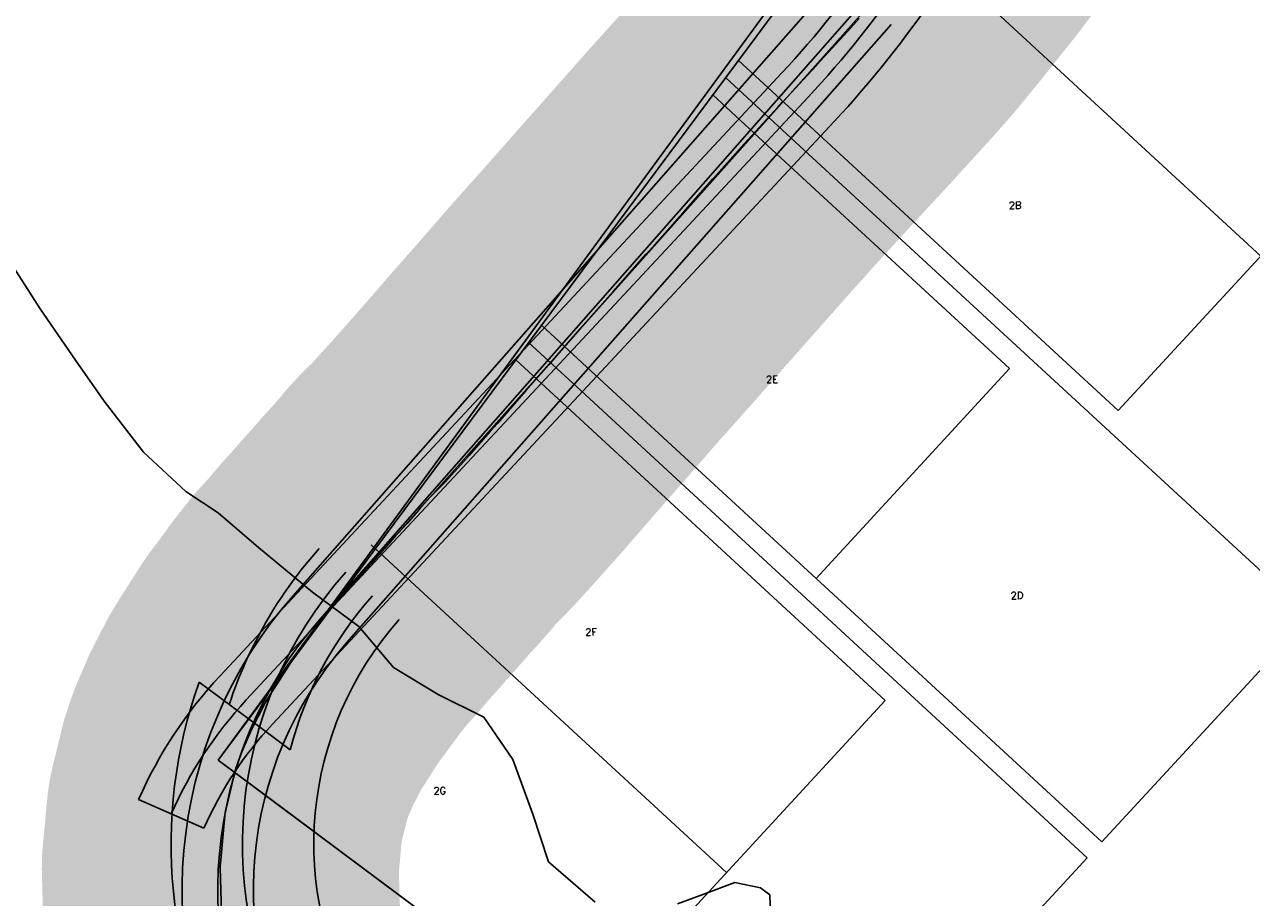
# Model space of a CAD drawing. Header units: feet. Extents: x 18803 to 104580, y -6601 to 116448.
# Tile 23 of 95: x 36245 to 37964, y 76837 to 78060. Entities that reach past the tile are written whole.
import ezdxf

# ---------------------------------------------------------------- set-up
doc = ezdxf.new("R2010")
doc.units = ezdxf.units.FT
doc.header["$LTSCALE"] = 100
doc.header["$MEASUREMENT"] = 0
for name, color, linetype in [('ELPC BOLD TITLE SHEET', 3, 'Continuous'), ('ELPC-XIST', 6, 'Continuous'), ('ELRP', 252, 'Continuous'), ('ETRP', 3, 'Continuous'), ('SL-VICINITY MAP', 2, 'Continuous')]:
    doc.layers.add(name, color=color, linetype=linetype)
doc.styles.add('L100', font='simplex.shx', dxfattribs={"height": 10})

msp = doc.modelspace()

# ---------------------------------------------------------------- linework, layer by layer
at = {"layer": 'ELPC BOLD TITLE SHEET', "const_width": 500}
msp.add_lwpolyline([(36592.59819270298, 76562.29690218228), (36573.93989334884, 76602.14574054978), (36558.21466609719, 76641.44900865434), (36557.50325294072, 76643.39035257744), (36547.8344507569, 76672.37676682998), (36534.91670366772, 76720.94729126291), (36534.39278209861, 76723.1965764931), (36530.02667771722, 76744.9823737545), (36522.55906609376, 76799.38872716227), (36522.33779077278, 76801.39196133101), (36521.1483434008, 76815.57930845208), (36519.49021712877, 76878.20008826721), (36519.50624291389, 76880.66804858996), (36519.63496277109, 76883.9315016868), (36525.96097986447, 76951.41978123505), (36527.00596578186, 76958.08264534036), (36527.60944543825, 76961.09344450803), (36540.97937068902, 77015.6924336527), (36547.20743487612, 77034.46615103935), (36548.25505460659, 77037.23569702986), (36563.05612960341, 77071.95193375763), (36581.3098368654, 77107.36728691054), (36582.42950896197, 77109.36697716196), (36589.70901684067, 77121.37461945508), (36619.04729164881, 77167.34290445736), (36619.9914263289, 77168.74199640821), (36620.00150277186, 77168.7555199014), (36645.81579002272, 77203.38214481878), (36649.75741512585, 77209.07045062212), (36658.67431091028, 77220.71325713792), (36658.9430424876, 77221.0594147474), (36672.21302498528, 77237.92310213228), (36672.96678234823, 77238.79399224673), (36673.47916199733, 77239.37144441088), (36690.28337995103, 77257.84479694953), (36690.54402199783, 77258.12750429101), (36691.45703571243, 77259.15458354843), (36707.08971996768, 77277.64662209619), (36707.44590045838, 77278.05959021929), (36710.35909954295, 77281.37043286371), (36726.51704201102, 77299.27421601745), (36730.19925106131, 77303.54625874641), (36745.87017693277, 77321.31897056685), (36746.52209935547, 77322.0315325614), (36748.74857351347, 77324.3771538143), (36749.47144512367, 77325.17043423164), (36766.07080594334, 77344.14752228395), (36768.71945591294, 77347.13816719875), (36769.11658210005, 77347.57751496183), (36780.5716821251, 77359.99534897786), (36781.05025263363, 77360.5261280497), (36793.54645002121, 77374.70603709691), (36794.56249177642, 77375.91412729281), (36795.13558225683, 77376.61372653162), (36800.96499614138, 77383.92051803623), (36811.47543391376, 77395.45967675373), (36825.07532497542, 77408.95967629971), (36833.44958516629, 77417.48162431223), (36834.48656378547, 77418.58327957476), (36860.60419840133, 77447.55387442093), (36867.97490031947, 77455.7804529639), (36868.08160088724, 77455.90008852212), (36897.66440117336, 77489.22099206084), (36907.68071127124, 77500.66582286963), (36907.78102067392, 77500.78093612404), (36937.67460127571, 77535.23522075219), (36937.69389558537, 77535.2574402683), (36947.35118581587, 77546.36955571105), (36979.51248071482, 77582.8760943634), (36990.7129465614, 77595.70799624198), (36990.78897167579, 77595.79538718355), (37023.00518328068, 77632.95220356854), (37023.22074637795, 77633.19844259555), (37035.69849160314, 77647.31543750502), (37069.77721061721, 77685.50071138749), (37069.8012490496, 77685.52773234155), (37069.82525040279, 77685.55465458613), (37080.23634545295, 77697.27003328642), (37080.34067417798, 77697.38797677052), (37116.25057857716, 77738.17303379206), (37116.3415487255, 77738.27593801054), (37124.47425742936, 77747.43851760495), (37124.48499123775, 77747.45061638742), (37163.11976882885, 77791.01904877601), (37167.77643648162, 77796.30694044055), (37167.80126565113, 77796.3350437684), (37167.82688678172, 77796.36410484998), (37209.60114185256, 77843.5925557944), (37209.61086490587, 77843.60353450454), (37209.61543967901, 77843.60870651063), (37210.22303662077, 77844.29477906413), (37210.33928510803, 77844.42538613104), (37252.79072600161, 77891.88175810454), (37258.58876492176, 77898.24306011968), (37258.67046315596, 77898.33238935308), (37300.60168389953, 77944.02375135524), (37300.67014293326, 77944.09856441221), (37307.23111390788, 77951.28916311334), (37307.43048357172, 77951.50584821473), (37354.00843560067, 78001.70829457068), (37354.03694969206, 78001.7391335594), (37354.06549599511, 78001.7699366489), (37355.05288381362, 78002.83919907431), (37355.18927043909, 78002.98769091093), (37398.16876630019, 78050.0404188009), (37414.63795869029, 78068.25918599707), (37414.87125983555, 78068.51962418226), (37438.52937300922, 78095.17056163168), (37471.52026419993, 78135.32769217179), (37471.81172240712, 78135.68693284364), (37474.25180851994, 78138.73251346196), (37509.87641576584, 78183.41248514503), (37509.9428047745, 78183.49549957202), (37522.39963651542, 78199.025120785), (37523.14388659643, 78199.98581539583), (37543.68032469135, 78227.4415546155), (37567.84180152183, 78262.13004158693), (37568.77425364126, 78263.53620547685), (37606.64756902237, 78329.5887223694)], dxfattribs=at)
at = {"layer": 'ELPC-XIST'}
msp.add_lwpolyline([(36521.1483434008, 76815.57930845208), (36519.49021712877, 76878.20008826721), (36519.50624291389, 76880.66804858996), (36519.63496277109, 76883.9315016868), (36525.96097986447, 76951.41978123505), (36527.00596578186, 76958.08264534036), (36527.60944543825, 76961.09344450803), (36540.97937068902, 77015.6924336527), (36547.20743487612, 77034.46615103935), (36548.25505460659, 77037.23569702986), (36563.05612960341, 77071.95193375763), (36581.3098368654, 77107.36728691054), (36582.42950896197, 77109.36697716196), (36589.70901684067, 77121.37461945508), (36619.04729164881, 77167.34290445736), (36619.9914263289, 77168.74199640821), (36620.00150277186, 77168.7555199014), (36645.81579002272, 77203.38214481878), (36649.75741512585, 77209.07045062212), (36658.67431091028, 77220.71325713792), (36658.9430424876, 77221.0594147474), (36672.21302498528, 77237.92310213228), (36672.96678234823, 77238.79399224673), (36673.47916199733, 77239.37144441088), (36690.28337995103, 77257.84479694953), (36690.54402199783, 77258.12750429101), (36691.45703571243, 77259.15458354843), (36707.08971996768, 77277.64662209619), (36707.44590045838, 77278.05959021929), (36710.35909954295, 77281.37043286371), (36726.51704201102, 77299.27421601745), (36730.19925106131, 77303.54625874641), (36745.87017693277, 77321.31897056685), (36746.52209935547, 77322.0315325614), (36748.74857351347, 77324.3771538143), (36749.47144512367, 77325.17043423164), (36766.07080594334, 77344.14752228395), (36768.71945591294, 77347.13816719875), (36769.11658210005, 77347.57751496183), (36780.5716821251, 77359.99534897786), (36781.05025263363, 77360.5261280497), (36793.54645002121, 77374.70603709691), (36794.56249177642, 77375.91412729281), (36795.13558225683, 77376.61372653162), (36800.96499614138, 77383.92051803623), (36811.47543391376, 77395.45967675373), (36825.07532497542, 77408.95967629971), (36833.44958516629, 77417.48162431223), (36834.48656378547, 77418.58327957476), (36860.60419840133, 77447.55387442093), (36867.97490031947, 77455.7804529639), (36868.08160088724, 77455.90008852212), (36897.66440117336, 77489.22099206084), (36907.68071127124, 77500.66582286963), (36907.78102067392, 77500.78093612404), (36937.67460127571, 77535.23522075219), (36937.69389558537, 77535.2574402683), (36947.35118581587, 77546.36955571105), (36979.51248071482, 77582.8760943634), (36990.7129465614, 77595.70799624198), (36990.78897167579, 77595.79538718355), (37023.00518328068, 77632.95220356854), (37023.22074637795, 77633.19844259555), (37035.69849160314, 77647.31543750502), (37069.77721061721, 77685.50071138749), (37069.8012490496, 77685.52773234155), (37069.82525040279, 77685.55465458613), (37080.23634545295, 77697.27003328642), (37080.34067417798, 77697.38797677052), (37116.25057857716, 77738.17303379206), (37116.3415487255, 77738.27593801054), (37124.47425742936, 77747.43851760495), (37124.48499123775, 77747.45061638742), (37163.11976882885, 77791.01904877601), (37167.77643648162, 77796.30694044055), (37167.80126565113, 77796.3350437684), (37167.82688678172, 77796.36410484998), (37209.60114185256, 77843.5925557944), (37209.61086490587, 77843.60353450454), (37209.61543967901, 77843.60870651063), (37210.22303662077, 77844.29477906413), (37210.33928510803, 77844.42538613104), (37252.79072600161, 77891.88175810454), (37258.58876492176, 77898.24306011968), (37258.67046315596, 77898.33238935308), (37300.60168389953, 77944.02375135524), (37300.67014293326, 77944.09856441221), (37307.23111390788, 77951.28916311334), (37307.43048357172, 77951.50584821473), (37354.00843560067, 78001.70829457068), (37354.03694969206, 78001.7391335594), (37354.06549599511, 78001.7699366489), (37355.05288381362, 78002.83919907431), (37355.18927043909, 78002.98769091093), (37398.16876630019, 78050.0404188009), (37414.63795869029, 78068.25918599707)], dxfattribs=at)
at = {"layer": 'ELRP'}
for p, q in [((36516.38500000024, 77029.071), (38349.06580909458, 79531.454919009)), ((36516.33730000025, 77029.01952499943), (37656.09977633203, 78561.83983881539)), ((37538.29900217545, 78139.98165068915), (37977.10689130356, 77735.24855587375)), ((37384.11358705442, 78125.74905104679), (36621.36679077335, 77259.22918124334)), ((37421.64476644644, 78092.71254739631), (36658.89797016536, 77226.19267759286)), ((36661.92699999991, 77227.35199999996), (37430.57107359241, 78088.64578459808)), ((37459.17594583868, 78059.67604374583), (36696.42914955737, 77193.15617394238)), ((37245.35875201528, 78009.45089913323), (37345.14461865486, 77917.41371469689)), ((37227.3575703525, 77985.24184022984), (37325.16609643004, 77895.0284497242)), ((37209.35638868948, 77961.03278132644), (37305.18757420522, 77872.64318475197)), ((37345.14461865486, 77917.41371469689), (37777.39806590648, 77518.72608900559)), ((37325.16609643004, 77895.0284497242), (38045.78544450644, 77230.36743027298)), ((38137.59003201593, 77909.24289712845), (37777.39806590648, 77518.72608900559)), ((37305.18757420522, 77872.64318475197), (37625.19966241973, 77577.48102825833)), ((36969.34063318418, 77638.24532927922), (37038.80482764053, 77574.1752450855)), ((36951.33945152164, 77614.0362703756), (37018.82263006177, 77551.79337006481)), ((36933.33826985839, 77589.82721147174), (36998.84043248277, 77529.4114950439)), ((38375.06803806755, 77587.37258171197), (37754.24961166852, 76914.2869687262)), ((37038.80482764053, 77574.1752450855), (37354.00353884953, 77283.4526919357)), ((37625.19966241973, 77577.48102825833), (37354.00353884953, 77283.4526919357)), ((37018.82263006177, 77551.79337006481), (37733.91057006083, 76892.23422768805)), ((36998.84043248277, 77529.4114950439), (37451.05915011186, 77112.30896417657)), ((36730.72268495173, 77330.67018960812), (36780.49433158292, 77284.76346579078)), ((36780.49433158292, 77284.76346579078), (37228.76635025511, 76871.30116045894)), ((37354.00353884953, 77283.4526919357), (37754.24961166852, 76914.2869687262)), ((36549.78187737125, 77093.83456253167), (36489.86970456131, 77138.29592827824)), ((37451.05915011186, 77112.30896417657), (37024.69126726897, 76650.04483737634)), ((36574.48312097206, 77075.50354606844), (36549.78187737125, 77093.83456253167)), ((36617.47928038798, 77043.59570697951), (36574.48312097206, 77075.50354606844)), ((36516.33730000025, 77029.01952499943), (38633.22853518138, 75450.89041371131)), ((36583.79493083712, 76978.73028517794), (36516.33730000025, 77029.01952499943)), ((36496.50102028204, 76933.45954219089), (36404.98845873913, 76973.77642550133)), ((38632.95911266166, 75451.09126650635), (36583.79493083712, 76978.73028517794)), ((37733.91057006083, 76892.23422768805), (37312.57676858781, 76435.4280054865))]:
    msp.add_line(p, q, dxfattribs=at)
for points in [[(37573.16228912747, 78404.13991741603), (37545.93624143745, 78346.21977992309, -0.07782369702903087), (37306.25508715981, 77991.89827906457), (36519.30359510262, 77147.29972996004, 0.08397234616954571), (36404.98845873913, 76973.77642550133, 0.08397234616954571)], [(37618.41239654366, 78382.86956765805), (37591.18634885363, 78324.94943016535, -0.07782369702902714), (37342.83679839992, 77957.8134084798), (36555.8853063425, 77113.21485937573, 0.08397234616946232), (36450.74473951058, 76953.617983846)], [(37663.66250395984, 78361.59921790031), (37636.43645626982, 78303.67908040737, -0.07782369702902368), (37379.41850963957, 77923.72853789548), (36592.46701758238, 77079.12998879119, 0.08397234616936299), (36496.50102028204, 76933.45954219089, 0.08397234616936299)]]:
    msp.add_lwpolyline(points, format="xyb", dxfattribs=at)
for centre, radius, start, end in [((37123.50876475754, 76911.63163247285), 622.9599999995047, 138.3619444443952, 161.7191580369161), ((37123.50876475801, 76911.63163247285), 572.9599999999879, 138.361944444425, 211.0424999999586), ((37088.9736060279, 76847.62223178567), 622.9577951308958, 138.6444238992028, 211.3110905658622), ((37123.50876475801, 76911.63163247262), 522.9600000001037, 138.3619444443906, 165.3834625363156), ((37088.9736060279, 76847.62223178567), 572.9577951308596, 138.6444238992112, 211.3110905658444), ((37123.50876475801, 76911.63163247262), 472.9600000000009, 138.3619444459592, 211.0425000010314), ((37088.97360602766, 76847.62223178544), 522.9577951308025, 138.6444238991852, 211.3110905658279), ((37123.50876475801, 76911.63163247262), 672.9599999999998, 160.3169398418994, 211.0425000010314)]:
    msp.add_arc(centre, radius, start, end, dxfattribs=at)
at = {"layer": 'SL-VICINITY MAP'}
for points in [[(37044.46805804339, 76829.8726205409), (36979.21208926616, 76886.52745886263), (36957.52513031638, 76953.01756222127), (36929.1136729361, 77029.79266388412), (36888.86330986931, 77089.38099854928), (36824.66914344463, 77120.87912222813), (36762.29638282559, 77158.73983571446), (36713.75957368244, 77215.9628620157), (36648.84111028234, 77264.24751770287), (36572.8296680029, 77326.8764001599), (36516.27374494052, 77375.44130950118), (36470.98627247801, 77405.46885456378), (36412.0634718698, 77460.26344466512), (36356.60211136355, 77531.98568502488), (36316.41527505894, 77589.5046924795), (36267.22483833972, 77661.44241967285), (36222.30646045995, 77731.42401467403)], [(37290.36817355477, 76810.65237448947), (37289.12171800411, 76840.00976933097), (37276.12547001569, 76850.08243577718), (37240.20779771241, 76857.30223352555), (37196.90293843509, 76841.18006038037), (37159.78508783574, 76827.36127828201)]]:
    msp.add_lwpolyline(points, dxfattribs=at)

# ---------------------------------------------------------------- texts
at = {"layer": 'ETRP', "style": 'L100'}
for s, p in [('2B', (37624.21843463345, 77801.24125658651)), ('2E', (37284.13301879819, 77557.47561591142)), ('2D', (37626.90560535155, 77254.55061164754)), ('2F', (37030.96094761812, 77203.44023806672)), ('2G', (36818.31233724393, 76980.91507738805))]:
    msp.add_text(s, height=10, rotation=0.9562784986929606, dxfattribs=at).set_placement(p)

doc.saveas('drawing.dxf')
